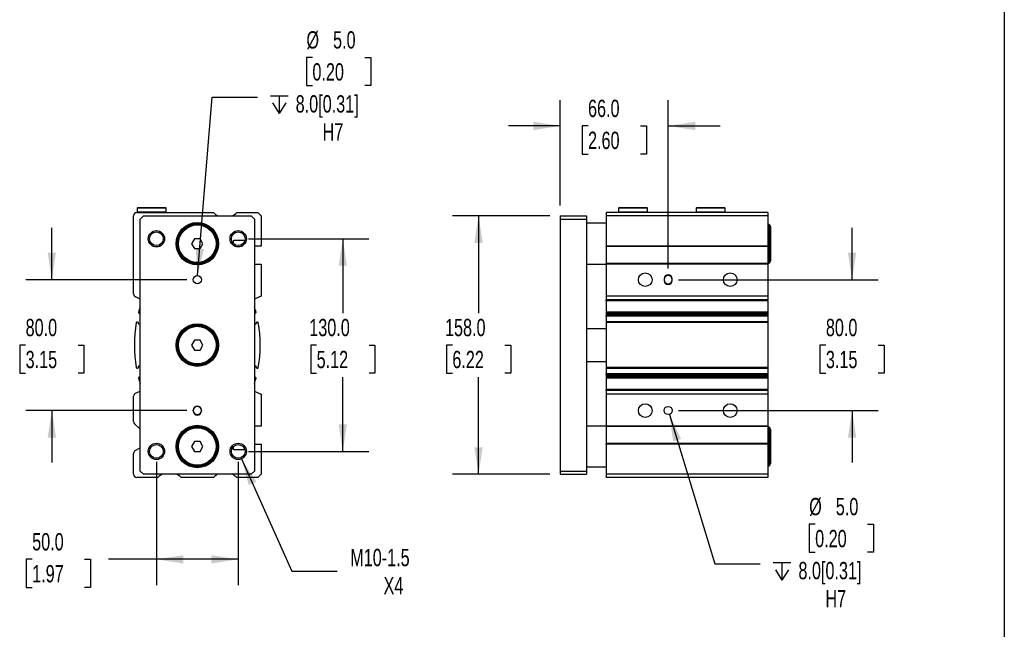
# Model space of a CAD drawing. Header units: millimetres. Extents: x 32 to 1365, y 32 to 1048.
# Tile 4 of 5: x 763 to 1365, y 392 to 764. Entities that reach past the tile are written whole.
import ezdxf

# ---------------------------------------------------------------- set-up
doc = ezdxf.new("R2010")
doc.units = ezdxf.units.MM
doc.header["$LTSCALE"] = 5
doc.linetypes.add('SLD-Solid', pattern=[0])
doc.layers.add('DIMENSIONS', color=140, linetype='SLD-Solid', lineweight=25)
doc.layers.add('TEXT', color=140, linetype='SLD-Solid', lineweight=25)
doc.styles.add('SLDTEXTSTYLE0', font='TXT', dxfattribs={"width": 0.7})
doc.dimstyles.new('SLDDIMSTYLE0', dxfattribs={"dimtxt": 10.790039, "dimasz": 16.51, "dimexe": 0, "dimexo": 0.0625, "dimgap": 2.69751, "dimtad": 0, "dimtih": 1, "dimtoh": 1, "dimrnd": 1e-09, "dimzin": 4, "dimdsep": 46, "dimtxsty": 'SLDTEXTSTYLE0', "dimsah": 1, "dimcen": 0.09, "dimadec": 0, "dimazin": 1, "dimtfac": 1, "dimtmove": 0, "dimatfit": 0, "dimfxl": 0, "dimfrac": 2, "dimtolj": 1, "dimtzin": 12, "dimarcsym": 0})
doc.dimstyles.new('SLDDIMSTYLE2', dxfattribs={"dimtxt": 10.790039, "dimasz": 16.51, "dimexe": 0, "dimexo": 0.0625, "dimgap": 2.69751, "dimtad": 0, "dimtih": 1, "dimtoh": 1, "dimrnd": 1e-09, "dimzin": 4, "dimdsep": 46, "dimtxsty": 'SLDTEXTSTYLE0', "dimsah": 1, "dimcen": 0.09, "dimadec": 0, "dimazin": 1, "dimtfac": 1, "dimtofl": 0, "dimtmove": 0, "dimatfit": 3, "dimfxl": 0, "dimfrac": 2, "dimtolj": 1, "dimtzin": 12, "dimarcsym": 0})
doc.dimstyles.new('SLDDIMSTYLE3', dxfattribs={"dimtxt": 10.790039, "dimasz": 16.51, "dimexe": 0, "dimexo": 0.0625, "dimgap": 2.69751, "dimtad": 0, "dimtih": 1, "dimtoh": 1, "dimrnd": 1e-09, "dimzin": 12, "dimdsep": 46, "dimtxsty": 'SLDTEXTSTYLE0', "dimsah": 1, "dimcen": 0, "dimadec": 0, "dimazin": 3, "dimtfac": 1, "dimtofl": 0, "dimtmove": 0, "dimatfit": 3, "dimfxl": 0, "dimfrac": 2, "dimtolj": 1, "dimtzin": 12, "dimarcsym": 0})
doc.dimstyles.new('SLDDIMSTYLE4', dxfattribs={"dimtxt": 10.790039, "dimasz": 16.51, "dimexe": 0, "dimexo": 0.0625, "dimgap": 2.69751, "dimtad": 0, "dimtih": 1, "dimtoh": 1, "dimrnd": 1e-09, "dimzin": 4, "dimdsep": 46, "dimtxsty": 'SLDTEXTSTYLE0', "dimsah": 1, "dimcen": 0, "dimadec": 0, "dimazin": 1, "dimtfac": 1, "dimtofl": 0, "dimtmove": 0, "dimatfit": 3, "dimfxl": 0, "dimfrac": 2, "dimtolj": 1, "dimtzin": 12, "dimarcsym": 0})

# ---------------------------------------------------------------- blocks, each defined once
blk = doc.blocks.new('_D_10')
at = {"layer": 'DIMENSIONS'}
for p, q in [((782.62, 605.34), (782.62, 637.09)), ((865.27, 605.34), (766.74, 605.34)), ((766.59, 565.34), (762.96, 565.34)), ((762.96, 565.34), (762.96, 548.19)), ((798.65, 565.34), (802.27, 565.34)), ((802.27, 565.34), (802.27, 548.19)), ((762.96, 548.19), (766.59, 548.19)), ((802.27, 548.19), (798.65, 548.19)), ((865.27, 525.34), (766.74, 525.34)), ((782.62, 525.34), (782.62, 493.59))]:
    blk.add_line(p, q, dxfattribs=at)
for points in [[(782.62, 605.34), (785.16, 621.85), (780.08, 621.85)], [(782.62, 525.34), (780.08, 508.83), (785.16, 508.83)]]:
    blk.add_solid(points, dxfattribs=at)
at = {"layer": 'DIMENSIONS', "char_height": 10.583, "attachment_point": 1, "style": 'SLDTEXTSTYLE0'}
for s, insert in [('80.0', (766.59, 581.39)), ('3.15', (766.59, 561.83))]:
    blk.add_mtext(s, dxfattribs=dict(at, insert=insert))
blk = doc.blocks.new('_D_11')
at = {"layer": 'DIMENSIONS'}
for p, q in [((902.97, 630.34), (976.49, 630.34)), ((960.62, 630.34), (960.62, 584.9)), ((944.59, 565.34), (940.96, 565.34)), ((940.96, 565.34), (940.96, 548.19)), ((976.65, 565.34), (980.27, 565.34)), ((980.27, 565.34), (980.27, 548.19)), ((940.96, 548.19), (944.59, 548.19)), ((980.27, 548.19), (976.65, 548.19)), ((960.62, 500.34), (960.62, 545.77)), ((902.97, 500.34), (976.49, 500.34))]:
    blk.add_line(p, q, dxfattribs=at)
for points in [[(960.62, 630.34), (958.08, 613.83), (963.16, 613.83)], [(960.62, 500.34), (963.16, 516.85), (958.08, 516.85)]]:
    blk.add_solid(points, dxfattribs=at)
at = {"layer": 'DIMENSIONS', "char_height": 10.583, "attachment_point": 1, "style": 'SLDTEXTSTYLE0'}
for s, insert in [('130.0', (940.1, 581.39)), ('5.12', (944.59, 561.83))]:
    blk.add_mtext(s, dxfattribs=dict(at, insert=insert))
blk = doc.blocks.new('_D_12')
at = {"layer": 'DIMENSIONS'}
for p, q in [((846.62, 493.99), (846.62, 418.46)), ((896.62, 493.99), (896.62, 418.46)), ((770.6, 434.34), (766.98, 434.34)), ((766.98, 434.34), (766.98, 417.19)), ((802.66, 434.34), (806.29, 434.34)), ((806.29, 434.34), (806.29, 417.19)), ((846.62, 434.34), (817.28, 434.34)), ((896.62, 434.34), (846.62, 434.34)), ((766.98, 417.19), (770.6, 417.19)), ((806.29, 417.19), (802.66, 417.19))]:
    blk.add_line(p, q, dxfattribs=at)
for points in [[(846.62, 434.34), (863.13, 431.8), (863.13, 436.88)], [(896.62, 434.34), (880.11, 436.88), (880.11, 431.8)]]:
    blk.add_solid(points, dxfattribs=at)
at = {"layer": 'DIMENSIONS', "char_height": 10.583, "attachment_point": 1, "style": 'SLDTEXTSTYLE0'}
for s, insert in [('50.0', (770.6, 450.39)), ('1.97', (770.6, 430.83))]:
    blk.add_mtext(s, dxfattribs=dict(at, insert=insert))
blk = doc.blocks.new('_D_13')
at = {"layer": 'DIMENSIONS'}
for p, q in [((898.66, 495.77), (929.44, 427.09)), ((929.44, 427.09), (957.22, 427.09))]:
    blk.add_line(p, q, dxfattribs=at)
blk.add_solid([(898.66, 495.77), (903.1, 479.67), (907.73, 481.75)], dxfattribs=at)
at = {"layer": 'DIMENSIONS', "char_height": 10.583, "attachment_point": 1, "style": 'SLDTEXTSTYLE0'}
for s, insert in [('M10-1.5', (965.16, 440.74)), ('X4', (985.51, 423.59))]:
    blk.add_mtext(s, dxfattribs=dict(at, insert=insert))
blk = doc.blocks.new('SW_SYMBOL_HOLE_DEPTH')
at = {"layer": 'DIMENSIONS', "color": 0}
for p, q in [((0, 4375), (4000, 4375)), ((500, 2775), (2000, 375)), ((2000, 4375), (2000, 375)), ((3500, 2775), (2000, 375))]:
    blk.add_line(p, q, dxfattribs=at)
blk = doc.blocks.new('_D_14')
at = {"layer": 'DIMENSIONS'}
for p, q in [((942.02, 741.2), (938.39, 741.2)), ((938.39, 741.2), (938.39, 724.05)), ((974.08, 741.2), (977.7, 741.2)), ((977.7, 741.2), (977.7, 724.05)), ((938.39, 724.05), (942.02, 724.05)), ((977.7, 724.05), (974.08, 724.05)), ((871.82, 607.83), (880.63, 716.96)), ((880.63, 716.96), (908.41, 716.96))]:
    blk.add_line(p, q, dxfattribs=at)
blk.add_solid([(871.82, 607.83), (875.68, 624.08), (870.62, 624.49)], dxfattribs=at)
at = {"layer": 'DIMENSIONS', "xscale": 0.002688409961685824, "yscale": 0.002688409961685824, "zscale": 0.002688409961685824}
blk.add_blockref('SW_SYMBOL_HOLE_DEPTH', (916.35, 705.92), dxfattribs=at)
at = {"layer": 'DIMENSIONS', "char_height": 10.583, "attachment_point": 1, "style": 'SLDTEXTSTYLE0'}
for s, insert in [('%%c', (938.36, 757.26)), ('5.0', (954.65, 757.26)), ('0.20', (942.02, 737.7)), ('8.0[0.31]', (931.78, 718.13)), ('H7', (948.26, 700.98))]:
    blk.add_mtext(s, dxfattribs=dict(at, insert=insert))
blk = doc.blocks.new('_D_15')
at = {"layer": 'DIMENSIONS'}
for p, q in [((1087.3, 644.34), (1027.77, 644.34)), ((1043.65, 644.34), (1043.65, 584.9)), ((1027.61, 565.34), (1023.99, 565.34)), ((1023.99, 565.34), (1023.99, 548.19)), ((1059.68, 565.34), (1063.3, 565.34)), ((1063.3, 565.34), (1063.3, 548.19)), ((1023.99, 548.19), (1027.61, 548.19)), ((1063.3, 548.19), (1059.68, 548.19)), ((1043.65, 486.34), (1043.65, 545.77)), ((1087.3, 486.34), (1027.77, 486.34))]:
    blk.add_line(p, q, dxfattribs=at)
for points in [[(1043.65, 644.34), (1041.11, 627.83), (1046.19, 627.83)], [(1043.65, 486.34), (1046.19, 502.85), (1041.11, 502.85)]]:
    blk.add_solid(points, dxfattribs=at)
at = {"layer": 'DIMENSIONS', "char_height": 10.583, "attachment_point": 1, "style": 'SLDTEXTSTYLE0'}
for s, insert in [('158.0', (1023.13, 581.39)), ('6.22', (1027.61, 561.83))]:
    blk.add_mtext(s, dxfattribs=dict(at, insert=insert))
blk = doc.blocks.new('_D_16')
at = {"layer": 'DIMENSIONS'}
for p, q in [((1093.65, 650.69), (1093.65, 715.21)), ((1159.65, 612.19), (1159.65, 715.21)), ((1093.65, 699.34), (1061.9, 699.34)), ((1110.61, 699.34), (1106.99, 699.34)), ((1106.99, 699.34), (1106.99, 682.19)), ((1142.68, 699.34), (1146.3, 699.34)), ((1146.3, 699.34), (1146.3, 682.19)), ((1159.65, 699.34), (1191.4, 699.34)), ((1106.99, 682.19), (1110.61, 682.19)), ((1146.3, 682.19), (1142.68, 682.19))]:
    blk.add_line(p, q, dxfattribs=at)
for points in [[(1093.65, 699.34), (1077.14, 701.88), (1077.14, 696.8)], [(1159.65, 699.34), (1176.16, 696.8), (1176.16, 701.88)]]:
    blk.add_solid(points, dxfattribs=at)
at = {"layer": 'DIMENSIONS', "char_height": 10.583, "attachment_point": 1, "style": 'SLDTEXTSTYLE0'}
for s, insert in [('66.0', (1110.61, 715.39)), ('2.60', (1110.61, 695.83))]:
    blk.add_mtext(s, dxfattribs=dict(at, insert=insert))
blk = doc.blocks.new('_D_17')
at = {"layer": 'DIMENSIONS'}
for p, q in [((1272.15, 605.34), (1272.15, 637.09)), ((1166, 605.34), (1288.02, 605.34)), ((1256.11, 565.34), (1252.49, 565.34)), ((1252.49, 565.34), (1252.49, 548.19)), ((1288.18, 565.34), (1291.8, 565.34)), ((1291.8, 565.34), (1291.8, 548.19)), ((1252.49, 548.19), (1256.11, 548.19)), ((1291.8, 548.19), (1288.18, 548.19)), ((1166, 525.34), (1288.02, 525.34)), ((1272.15, 525.34), (1272.15, 493.59))]:
    blk.add_line(p, q, dxfattribs=at)
for points in [[(1272.15, 605.34), (1274.69, 621.85), (1269.61, 621.85)], [(1272.15, 525.34), (1269.61, 508.83), (1274.69, 508.83)]]:
    blk.add_solid(points, dxfattribs=at)
at = {"layer": 'DIMENSIONS', "char_height": 10.583, "attachment_point": 1, "style": 'SLDTEXTSTYLE0'}
for s, insert in [('80.0', (1256.11, 581.39)), ('3.15', (1256.11, 561.83))]:
    blk.add_mtext(s, dxfattribs=dict(at, insert=insert))
blk = doc.blocks.new('_D_18')
at = {"layer": 'DIMENSIONS'}
for p, q in [((1160.37, 522.94), (1188.16, 431.58)), ((1249.55, 455.83), (1245.93, 455.83)), ((1245.93, 455.83), (1245.93, 438.68)), ((1281.62, 455.83), (1285.24, 455.83)), ((1285.24, 455.83), (1285.24, 438.68)), ((1245.93, 438.68), (1249.55, 438.68)), ((1285.24, 438.68), (1281.62, 438.68)), ((1188.16, 431.58), (1215.94, 431.58))]:
    blk.add_line(p, q, dxfattribs=at)
blk.add_solid([(1160.37, 522.94), (1162.75, 506.41), (1167.61, 507.89)], dxfattribs=at)
at = {"layer": 'DIMENSIONS', "xscale": 0.002688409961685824, "yscale": 0.002688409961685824, "zscale": 0.002688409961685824}
blk.add_blockref('SW_SYMBOL_HOLE_DEPTH', (1223.88, 420.54), dxfattribs=at)
at = {"layer": 'DIMENSIONS', "char_height": 10.583, "attachment_point": 1, "style": 'SLDTEXTSTYLE0'}
for s, insert in [('%%c', (1245.89, 471.88)), ('5.0', (1262.19, 471.88)), ('0.20', (1249.55, 452.32)), ('8.0[0.31]', (1239.32, 432.75)), ('H7', (1255.79, 415.61))]:
    blk.add_mtext(s, dxfattribs=dict(at, insert=insert))

msp = doc.modelspace()

# ---------------------------------------------------------------- linework, layer by layer
for p, q in [((834.618, 646.337), (881.477, 646.337)), ((834.968, 649.337), (834.768, 649.137)), ((834.768, 649.137), (834.768, 646.537)), ((852.468, 649.137), (834.768, 649.137)), ((834.768, 646.537), (834.968, 646.337)), ((852.468, 646.537), (834.768, 646.537)), ((852.268, 649.337), (834.968, 649.337)), ((852.468, 649.137), (852.268, 649.337)), ((852.268, 646.337), (852.468, 646.537)), ((852.468, 646.537), (852.468, 649.137)), ((895.759, 646.337), (908.618, 646.337)), ((908.618, 646.337), (910.618, 644.337)), ((1220.645, 646.337), (1121.645, 646.337)), ((1121.645, 646.337), (1121.645, 644.337)), ((1129.495, 649.337), (1129.295, 649.137)), ((1129.295, 649.137), (1129.295, 646.537)), ((1146.995, 649.137), (1129.295, 649.137)), ((1129.295, 646.537), (1129.495, 646.337)), ((1146.995, 646.537), (1129.295, 646.537)), ((1146.795, 649.337), (1129.495, 649.337)), ((1146.995, 649.137), (1146.795, 649.337)), ((1146.795, 646.337), (1146.995, 646.537)), ((1146.995, 646.537), (1146.995, 649.137)), ((1176.995, 649.337), (1176.795, 649.137)), ((1176.795, 649.137), (1176.795, 646.537)), ((1194.495, 649.137), (1176.795, 649.137)), ((1176.795, 646.537), (1176.995, 646.337)), ((1194.495, 646.537), (1176.795, 646.537)), ((1194.295, 649.337), (1176.995, 649.337)), ((1194.495, 649.137), (1194.295, 649.337)), ((1194.295, 646.337), (1194.495, 646.537)), ((1194.495, 646.537), (1194.495, 649.137)), ((1220.645, 646.337), (1220.645, 644.337)), ((832.618, 596.617), (832.618, 644.337)), ((836.618, 642.337), (838.618, 644.337)), ((836.618, 488.337), (836.618, 642.337)), ((838.618, 644.337), (904.618, 644.337)), ((904.618, 644.337), (906.618, 642.337)), ((906.618, 642.337), (906.618, 488.337)), ((910.618, 644.337), (910.618, 625.837)), ((1093.645, 644.337), (1093.645, 642.337)), ((1093.645, 644.337), (1109.645, 644.337)), ((1093.645, 642.337), (1109.645, 642.337)), ((1093.645, 642.337), (1093.645, 488.337)), ((1109.645, 644.337), (1109.645, 642.337)), ((1109.645, 642.337), (1109.645, 488.337)), ((1121.645, 639.837), (1109.645, 639.837)), ((1220.645, 644.337), (1121.645, 644.337)), ((1121.645, 644.337), (1121.645, 625.837)), ((1220.645, 644.337), (1220.645, 625.837)), ((1221.395, 639.115), (1220.645, 639.548)), ((1221.395, 639.115), (1221.395, 615.558)), ((1222.145, 637.816), (1222.145, 616.857)), ((869.886, 630.337), (868.154, 627.337)), ((868.154, 627.337), (869.886, 624.337)), ((873.35, 630.337), (869.886, 630.337)), ((875.082, 627.337), (873.35, 630.337)), ((873.35, 624.337), (875.082, 627.337)), ((893.618, 628.937), (893.618, 627.414)), ((900.659, 629.237), (893.918, 629.237)), ((869.886, 624.337), (873.35, 624.337)), ((910.618, 625.837), (906.618, 625.837)), ((1220.645, 625.837), (1121.645, 625.837)), ((1121.645, 625.537), (1121.645, 625.837)), ((1220.645, 625.537), (1121.645, 625.537)), ((1121.645, 625.537), (1121.645, 615.137)), ((1220.645, 625.537), (1220.645, 625.837)), ((1220.645, 625.537), (1220.645, 615.137)), ((906.618, 614.837), (910.618, 614.837)), ((910.618, 614.837), (910.618, 595.352)), ((1109.645, 614.837), (1121.645, 614.837)), ((1220.645, 615.137), (1121.645, 615.137)), ((1121.645, 614.837), (1121.645, 615.137)), ((1121.645, 614.837), (1121.645, 595.352)), ((1220.645, 614.837), (1121.645, 614.837)), ((1220.645, 615.125), (1221.395, 615.558)), ((1220.645, 614.837), (1220.645, 615.137)), ((1220.645, 614.837), (1220.645, 595.352)), ((1157.145, 605.837), (1157.145, 604.837)), ((1162.145, 604.837), (1162.145, 605.837)), ((836.618, 593.477), (833.773, 594.805)), ((910.463, 595.271), (906.618, 593.477)), ((1220.645, 595.352), (1121.645, 595.352)), ((1121.645, 595.352), (1121.645, 595.271)), ((1220.645, 595.271), (1121.645, 595.271)), ((1121.645, 595.271), (1121.645, 593.03)), ((1220.645, 593.03), (1121.645, 593.03)), ((1121.645, 592.408), (1121.645, 593.03)), ((1220.645, 592.408), (1121.645, 592.408)), ((1121.645, 592.408), (1121.645, 585.49)), ((1220.645, 595.352), (1220.645, 595.271)), ((1220.645, 595.271), (1220.645, 593.03)), ((1220.645, 592.408), (1220.645, 593.03)), ((1220.645, 592.408), (1220.645, 585.49)), ((836.618, 584.609), (835.971, 584.911)), ((907.266, 584.911), (906.618, 584.609)), ((1220.645, 585.49), (1121.645, 585.49)), ((1121.645, 585.49), (1121.645, 584.911)), ((1220.645, 584.911), (1121.645, 584.911)), ((1121.645, 584.911), (1121.645, 584.096)), ((1220.645, 585.49), (1220.645, 584.911)), ((1220.645, 584.911), (1220.645, 584.096)), ((835.013, 579.454), (835.459, 579.247)), ((835.604, 578.847), (835.54, 578.712)), ((835.686, 578.314), (836.618, 577.879)), ((906.618, 577.879), (907.551, 578.314)), ((907.696, 578.712), (907.633, 578.847)), ((907.778, 579.247), (908.224, 579.454)), ((1220.645, 584.096), (1121.645, 584.096)), ((1121.645, 584.096), (1121.645, 584.068)), ((1121.645, 584.068), (1220.645, 584.068)), ((1121.645, 584.068), (1121.645, 583.36)), ((1220.645, 583.36), (1121.645, 583.36)), ((1121.645, 582.961), (1121.645, 583.36)), ((1220.645, 582.961), (1121.645, 582.961)), ((1121.645, 582.961), (1121.645, 579.501)), ((1220.645, 579.501), (1121.645, 579.501)), ((1121.645, 579.501), (1121.645, 579.088)), ((1220.645, 579.088), (1121.645, 579.088)), ((1121.645, 579.088), (1121.645, 551.586)), ((1220.645, 584.096), (1220.645, 584.068)), ((1220.645, 584.068), (1220.645, 583.36)), ((1220.645, 582.961), (1220.645, 583.36)), ((1220.645, 582.961), (1220.645, 579.501)), ((1220.645, 579.501), (1220.645, 579.088)), ((1220.645, 579.088), (1220.645, 551.586)), ((1121.645, 575.337), (1109.645, 575.337)), ((869.886, 568.337), (868.154, 565.337)), ((873.35, 568.337), (869.886, 568.337)), ((875.082, 565.337), (873.35, 568.337)), ((868.154, 565.337), (869.886, 562.337)), ((869.886, 562.337), (873.35, 562.337)), ((873.35, 562.337), (875.082, 565.337)), ((1109.645, 555.337), (1121.645, 555.337)), ((835.459, 551.426), (835.013, 551.219)), ((835.54, 551.962), (835.604, 551.826)), ((836.618, 552.795), (835.686, 552.359)), ((907.551, 552.359), (906.618, 552.795)), ((907.633, 551.826), (907.696, 551.962)), ((908.224, 551.219), (907.778, 551.426)), ((1220.645, 551.586), (1121.645, 551.586)), ((1121.645, 551.586), (1121.645, 551.172)), ((1121.645, 551.172), (1220.645, 551.172)), ((1121.645, 551.172), (1121.645, 547.712)), ((1220.645, 551.586), (1220.645, 551.172)), ((1220.645, 551.172), (1220.645, 547.712)), ((835.971, 545.762), (836.618, 546.064)), ((906.618, 546.064), (907.266, 545.762)), ((1220.645, 547.712), (1121.645, 547.712)), ((1121.645, 547.314), (1121.645, 547.712)), ((1220.645, 547.314), (1121.645, 547.314)), ((1121.645, 547.314), (1121.645, 546.605)), ((1220.645, 546.605), (1121.645, 546.605)), ((1121.645, 546.605), (1121.645, 546.577)), ((1220.645, 546.577), (1121.645, 546.577)), ((1121.645, 546.577), (1121.645, 545.762)), ((1220.645, 545.762), (1121.645, 545.762)), ((1121.645, 545.762), (1121.645, 545.184)), ((1220.645, 545.184), (1121.645, 545.184)), ((1121.645, 545.184), (1121.645, 538.266)), ((1220.645, 547.314), (1220.645, 547.712)), ((1220.645, 547.314), (1220.645, 546.605)), ((1220.645, 546.605), (1220.645, 546.577)), ((1220.645, 546.577), (1220.645, 545.762)), ((1220.645, 545.762), (1220.645, 545.184)), ((1220.645, 545.184), (1220.645, 538.266)), ((833.773, 535.868), (836.618, 537.196)), ((906.618, 537.196), (910.463, 535.403)), ((1220.645, 538.266), (1121.645, 538.266)), ((1121.645, 537.643), (1121.645, 538.266)), ((1220.645, 537.643), (1121.645, 537.643)), ((1121.645, 537.643), (1121.645, 535.403)), ((1220.645, 537.643), (1220.645, 538.266)), ((1220.645, 537.643), (1220.645, 535.403)), ((832.618, 518.665), (832.618, 534.056)), ((910.618, 535.322), (910.618, 515.837)), ((1220.645, 535.403), (1121.645, 535.403)), ((1121.645, 535.403), (1121.645, 535.322)), ((1220.645, 535.322), (1121.645, 535.322)), ((1121.645, 535.322), (1121.645, 515.837)), ((1220.645, 535.403), (1220.645, 535.322)), ((1220.645, 535.322), (1220.645, 515.837)), ((869.118, 525.087), (869.118, 525.587)), ((874.118, 525.587), (874.118, 525.087)), ((836.618, 513.837), (833.204, 517.251)), ((910.618, 515.837), (906.618, 515.837)), ((1121.645, 515.837), (1109.645, 515.837)), ((1220.645, 515.837), (1121.645, 515.837)), ((1121.645, 515.537), (1121.645, 515.837)), ((1220.645, 515.537), (1121.645, 515.537)), ((1121.645, 515.537), (1121.645, 505.137)), ((1220.645, 515.537), (1220.645, 515.837)), ((1221.395, 515.115), (1220.645, 515.548)), ((1220.645, 515.537), (1220.645, 505.137)), ((1221.395, 515.115), (1221.395, 491.558)), ((1222.145, 513.816), (1222.145, 492.857)), ((869.886, 506.337), (868.154, 503.337)), ((873.35, 506.337), (869.886, 506.337)), ((875.082, 503.337), (873.35, 506.337)), ((833.618, 500.796), (836.618, 502.527)), ((868.154, 503.337), (869.886, 500.337)), ((869.886, 500.337), (873.35, 500.337)), ((873.35, 500.337), (875.082, 503.337)), ((893.618, 503.259), (893.618, 501.737)), ((893.918, 501.437), (900.659, 501.437)), ((906.618, 504.837), (910.618, 504.837)), ((910.618, 504.837), (910.618, 486.337)), ((1220.645, 505.137), (1121.645, 505.137)), ((1121.645, 504.837), (1121.645, 505.137)), ((1121.645, 504.837), (1121.645, 486.337)), ((1220.645, 504.837), (1121.645, 504.837)), ((1220.645, 504.837), (1220.645, 505.137)), ((1220.645, 504.837), (1220.645, 486.337)), ((832.618, 486.337), (832.618, 499.064)), ((838.618, 486.337), (836.618, 488.337)), ((906.618, 488.337), (904.618, 486.337)), ((1093.645, 488.337), (1109.645, 488.337)), ((1093.645, 488.337), (1093.645, 486.337)), ((1109.645, 490.837), (1121.645, 490.837)), ((1109.645, 488.337), (1109.645, 486.337)), ((1220.645, 491.125), (1221.395, 491.558)), ((847.477, 484.337), (834.618, 484.337)), ((904.618, 486.337), (838.618, 486.337)), ((881.477, 484.337), (861.759, 484.337)), ((908.618, 484.337), (895.759, 484.337)), ((910.618, 486.337), (908.618, 484.337)), ((1093.645, 486.337), (1109.645, 486.337)), ((1220.645, 486.337), (1121.645, 486.337)), ((1121.645, 486.337), (1121.645, 484.337)), ((1220.645, 484.337), (1121.645, 484.337)), ((1220.645, 486.337), (1220.645, 484.337))]:
    msp.add_line(p, q)
for centre, radius in [((871.618, 627.337), 13), ((871.618, 627.337), 12.5), ((871.618, 627.337), 12), ((871.618, 627.337), 11.5), ((846.618, 630.337), 5), ((846.618, 630.337), 4.188), ((896.618, 630.337), 5), ((896.618, 630.337), 4.188), ((1145.645, 605.337), 4.188), ((1197.645, 605.337), 4.188), ((871.618, 605.337), 2.5), ((871.618, 565.337), 13), ((871.618, 565.337), 12.5), ((871.618, 565.337), 12), ((871.618, 565.337), 11.5), ((1145.645, 525.337), 4.188), ((1159.645, 525.337), 2.5), ((1197.645, 525.337), 4.188), ((871.618, 503.337), 13), ((871.618, 503.337), 12.5), ((871.618, 503.337), 12), ((871.618, 503.337), 11.5), ((846.618, 500.337), 5), ((846.618, 500.337), 4.188), ((896.618, 500.337), 5), ((896.618, 500.337), 4.188)]:
    msp.add_circle(centre, radius)
for centre, radius, start, end in [((834.618, 644.337), 2, 90, 180), ((888.618, 653.337), 10, 224.430511, 244.163813), ((888.618, 653.337), 10, 295.836187, 315.569489), ((1220.645, 637.816), 1.5, 0, 60), ((893.918, 628.937), 0.3, 90, 180), ((1220.645, 616.857), 1.5, 300, 0), ((1159.645, 605.837), 2.5, 0, 180), ((1159.645, 605.337), 2.5, 0, 180), ((1159.645, 605.337), 2.5, 180, 0), ((1159.645, 604.837), 2.5, 180, 0), ((834.618, 596.617), 2, 180.000002, 244.991351), ((909.615, 597.082), 2, 295.084805, 300.09659), ((836.182, 585.364), 0.5, 165.442284, 245.015397), ((913.12, 565.341), 80, 162.992182, 165.412663), ((830.117, 565.341), 80, 14.587337, 17.007818), ((907.054, 585.364), 0.5, 294.984603, 14.557716), ((913.119, 565.337), 80, 170.10242, 189.89758), ((834.802, 579.001), 0.5, 65.046299, 170.036376), ((835.333, 578.975), 0.3, 334.79889, 65.046129), ((835.813, 578.586), 0.3, 155.189449, 244.981848), ((907.424, 578.586), 0.3, 295.018152, 24.810551), ((907.904, 578.975), 0.3, 114.953871, 205.20111), ((908.435, 579.001), 0.5, 9.963624, 114.953701), ((830.118, 565.337), 80, 350.10242, 9.89758), ((834.802, 551.672), 0.5, 189.963624, 294.953701), ((835.333, 551.698), 0.3, 294.953871, 25.20111), ((835.813, 552.087), 0.3, 115.018152, 204.810551), ((907.424, 552.087), 0.3, 335.189449, 64.981848), ((907.904, 551.698), 0.3, 154.79889, 245.046129), ((908.435, 551.672), 0.5, 245.046299, 350.036376), ((836.182, 545.309), 0.5, 114.984603, 194.557716), ((913.12, 565.332), 80, 194.587337, 197.007818), ((830.117, 565.332), 80, 342.992182, 345.412663), ((907.054, 545.309), 0.5, 345.442284, 65.015397), ((834.618, 534.056), 2, 115.008649, 179.999998), ((909.615, 533.591), 2, 59.90341, 64.915195), ((871.618, 525.587), 2.5, 0, 180), ((871.618, 525.337), 2.5, 0, 180), ((871.618, 525.337), 2.5, 180, 0), ((871.618, 525.087), 2.5, 180, 0), ((834.618, 518.665), 2, 180, 224.999999), ((1220.645, 513.816), 1.5, 0, 60), ((834.618, 499.064), 2, 119.996675, 180.000004), ((893.918, 501.737), 0.3, 180, 270), ((1220.645, 492.857), 1.5, 300, 0), ((834.618, 486.337), 2, 180, 270), ((854.618, 477.336), 10, 115.836187, 135.569489), ((854.618, 477.336), 10, 44.430511, 64.163813), ((888.618, 477.336), 10, 115.836187, 135.569489), ((888.618, 477.336), 10, 44.430511, 64.163813)]:
    msp.add_arc(centre, radius, start, end)
at = {"layer": 'TEXT'}
msp.add_line((1365.25, 1047.75), (1365.25, 31.75), dxfattribs=at)

# ---------------------------------------------------------------- dimensions: what is measured, and where the dimension line sits
at = {"layer": 'DIMENSIONS'}
for p1, p2, picture, middle in [((871.417, 602.845), (871.82, 607.828), '_D_14', (958.05, 722.534)), ((1158.918, 527.728), (1160.373, 522.945), '_D_18', (1265.584, 437.158))]:
    dim = msp.add_diameter_dim_2p(p1=p1, p2=p2, text='<>\\P{\\fGDT;x}8.0[0.31]\\PH7', dimstyle='SLDDIMSTYLE4', dxfattribs=at)
    dim.commit()
    dim.dimension.update_dxf_attribs({"geometry": picture, "text_midpoint": middle, "dimtype": 163})
for base, p1, p2, dimstyle, picture, middle in [((1159.645, 699.337), (1093.645, 644.337), (1159.645, 605.837), 'SLDDIMSTYLE0', '_D_16', (1126.645, 699.337)), ((846.618, 434.337), (896.618, 500.337), (846.618, 500.337), 'SLDDIMSTYLE2', '_D_12', (786.631, 434.337))]:
    dim = msp.add_linear_dim(base=base, p1=p1, p2=p2, dimstyle=dimstyle, dxfattribs=at)
    dim.commit()
    dim.dimension.update_dxf_attribs({"geometry": picture, "text_midpoint": middle, "dimtype": 160})
for base, p1, p2, dimstyle, picture, middle in [((1043.645, 486.337), (1093.645, 644.337), (1093.645, 486.337), 'SLDDIMSTYLE2', '_D_15', (1043.645, 565.337)), ((782.618, 525.337), (871.618, 605.337), (871.618, 525.337), 'SLDDIMSTYLE0', '_D_10', (782.618, 565.337)), ((1272.145, 525.337), (1159.645, 605.337), (1159.645, 525.337), 'SLDDIMSTYLE0', '_D_17', (1272.145, 565.337)), ((960.618, 500.337), (896.618, 630.337), (896.618, 500.337), 'SLDDIMSTYLE2', '_D_11', (960.618, 565.337))]:
    dim = msp.add_linear_dim(base=base, p1=p1, p2=p2, angle=90, dimstyle=dimstyle, dxfattribs=at)
    dim.commit()
    dim.dimension.update_dxf_attribs({"geometry": picture, "text_midpoint": middle, "dimtype": 160})
dim = msp.add_diameter_dim_2p(p1=(894.574, 504.899), p2=(898.663, 495.774), text='M10-1.5\\PX4', dimstyle='SLDDIMSTYLE3', override={"dimpost": '<>'}, dxfattribs=at)
dim.commit()
dim.dimension.update_dxf_attribs({"geometry": '_D_13', "text_midpoint": (994.833, 427.093), "dimtype": 163})

doc.saveas('drawing.dxf')
